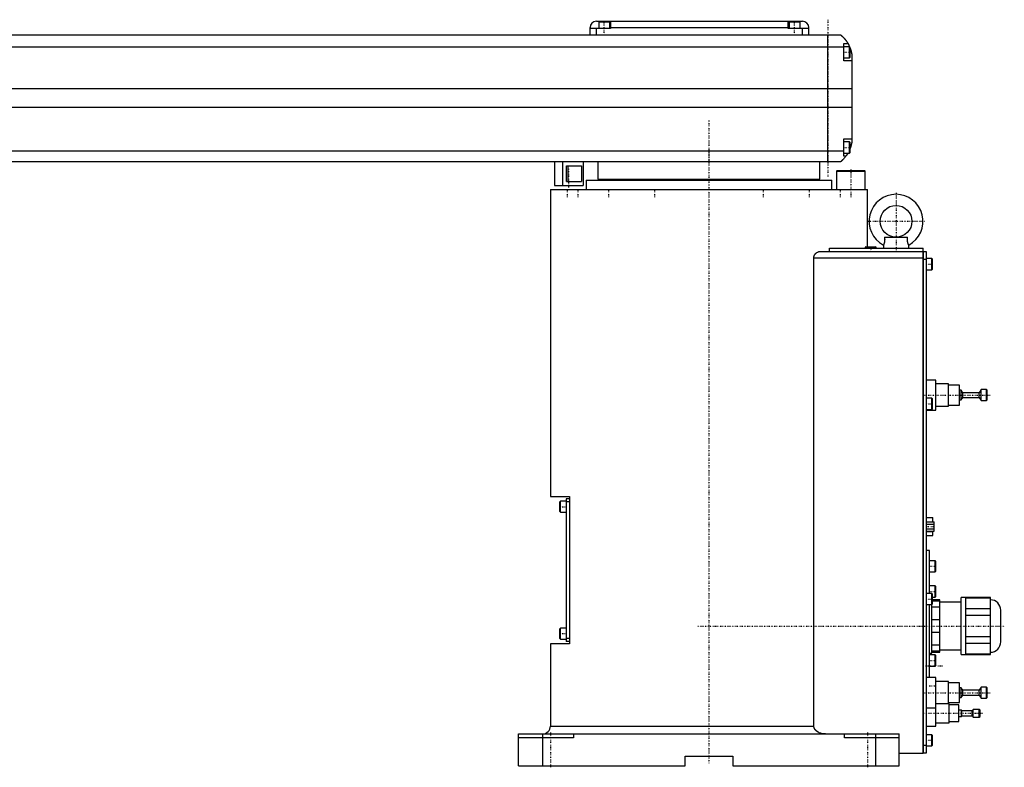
# Model space of a CAD drawing. Extents: x -1056 to 186, y -1 to 900.
# Tile 3 of 3: x -435 to 186, y -1 to 470. Entities that reach past the tile are written whole.
import ezdxf

# ---------------------------------------------------------------- set-up
doc = ezdxf.new("R2010")
doc.units = 0
doc.linetypes.add('CENTER', pattern=[1.5, 0.45, -0.5, 0.05, -0.5])
doc.layers.add('CENTER', color=7, linetype='CENTER')
doc.layers.add('VIS', color=7, linetype='CONTINUOUS')

msp = doc.modelspace()

# ---------------------------------------------------------------- linework, layer by layer
at = {"layer": 'CENTER'}
for p, q in [((-66, 460.1), (-66, 468.9)), ((54, 460.1), (54, 468.9)), ((75, 470), (75, 371)), ((84.8, 449.5), (89.2, 449.5)), ((0, 406.4), (0, 1.6)), ((0, 388.38), (0, 380.12)), ((84.8, 389.5), (89.2, 389.5)), ((-88.6, 376.05), (-88.6, 363.95)), ((89.5, 375.6), (89.5, 357.75)), ((-89.5, 363.25), (-89.5, 357.75)), ((-82.69, 363.25), (-82.69, 357.75)), ((-63.29, 363.25), (-63.29, 357.75)), ((-34.25, 363.25), (-34.25, 357.75)), ((34.25, 363.25), (34.25, 357.75)), ((63.29, 363.25), (63.29, 357.75)), ((82.69, 363.25), (82.69, 357.75)), ((118, 360.85), (118, 323.55)), ((100.15, 343), (135.85, 343)), ((102, 327.15), (102, 323.85)), ((136.8, 316), (141.2, 316)), ((135.07, 233.5), (177.43, 233.5)), ((136.8, 228), (141.2, 228)), ((-94.2, 163.2), (-89.8, 163.2)), ((136.75, 150.7), (142.25, 150.7)), ((138.8, 125.67), (143.2, 125.67)), ((138.8, 109.75), (143.2, 109.75)), ((136.8, 105), (141.2, 105)), ((-6.95, 88), (186.25, 88)), ((-94.2, 83.2), (-89.8, 83.2)), ((136.5, 63), (147.5, 63)), ((138.8, 66.25), (143.2, 66.25)), ((138.8, 50.33), (143.2, 50.33)), ((135.07, 46), (177.43, 46)), ((135.3, 33), (172.7, 33)), ((-100, 21), (-100, -1)), ((100, 21), (100, -1)), ((136.8, 16), (141.2, 16))]:
    msp.add_line(p, q, dxfattribs=at)
at = {"layer": 'VIS'}
for p, q in [((-71, 469), (59, 469)), ((-69.5, 468.5), (-69.5, 464.5)), ((-62.5, 468.5), (-69.5, 468.5)), ((-66, 469), (-66, 468.5)), ((-62.5, 464.5), (-62.5, 468.5)), ((-62, 469), (-62, 464.5)), ((50, 464.5), (50, 469)), ((50.5, 468.5), (50.5, 464.5)), ((57.5, 468.5), (50.5, 468.5)), ((54, 469), (54, 468.5)), ((57.5, 464.5), (57.5, 468.5)), ((-667, 460.5), (83, 460.5)), ((-75, 460.5), (-75, 465)), ((-62, 464.5), (-75, 464.5)), ((-71, 460.5), (-71, 464.5)), ((-62, 465), (50, 465)), ((63, 464.5), (50, 464.5)), ((59, 460.5), (59, 464.5)), ((63, 460.5), (63, 465)), ((75, 380.5), (75, 460.5)), ((85, 444), (85, 455)), ((85, 455), (87.65, 455)), ((85, 452.8), (-669, 452.8)), ((88.6, 453), (85, 453)), ((89, 452.6), (88.6, 453)), ((88.6, 446), (88.6, 453)), ((89, 446.4), (89, 452.6)), ((90, 448.5), (90, 392.5)), ((85, 446), (88.6, 446)), ((90, 444), (85, 444)), ((88.6, 446), (89, 446.4)), ((90, 426.46), (-674, 426.46)), ((90, 414.6), (-674, 414.6)), ((85, 384), (85, 395)), ((85, 395), (90, 395)), ((88.6, 393), (85, 393)), ((89, 392.6), (88.6, 393)), ((88.6, 386), (88.6, 393)), ((89, 386.4), (89, 392.6)), ((85, 387.22), (-669, 387.22)), ((85, 386), (88.6, 386)), ((88.6, 386), (89, 386.4)), ((83, 380.5), (-667, 380.5)), ((-97.35, 380.5), (-97.35, 365.5)), ((-92.35, 380.5), (-92.35, 365.5)), ((-79.35, 380.5), (-79.35, 365.5)), ((-70, 380.5), (-70, 369.5)), ((70, 369.5), (70, 380.5)), ((86.34, 384), (85, 384)), ((-89.85, 378), (-80.42, 378)), ((-89.85, 368), (-89.85, 378)), ((-88.74, 368), (-88.74, 378)), ((-80.42, 378), (-80.42, 368)), ((80.9, 375), (80.5, 374.6)), ((80.5, 374.6), (80.5, 363)), ((80.5, 374.6), (98.5, 374.6)), ((80.9, 375), (98.1, 375)), ((98.5, 374.6), (98.1, 375)), ((98.5, 363), (98.5, 374.6)), ((-89.85, 368), (-80.42, 368)), ((-77.5, 369), (-77.5, 363)), ((-77.5, 369), (77.5, 369)), ((-70, 369.5), (70, 369.5)), ((-55, 369.5), (-55, 369)), ((55, 369), (55, 369.5)), ((77.5, 363), (77.5, 369)), ((-100, 363), (-100, 169.7)), ((-100, 363), (100, 363)), ((-97.35, 365.5), (-79.35, 365.5)), ((100, 327), (100, 363)), ((110.72, 333), (125.28, 333)), ((70.42, 324), (135, 324)), ((75.99, 326), (135, 326)), ((75.99, 324), (75.99, 326)), ((98.9, 327), (98.5, 326.6)), ((98.5, 326.6), (98.5, 326)), ((98.5, 326.6), (105.5, 326.6)), ((98.9, 327), (105.1, 327)), ((105.5, 326.6), (105.1, 327)), ((105.5, 326), (105.5, 326.6)), ((110, 328), (110, 326)), ((126, 326), (126, 328)), ((135, 8), (135, 326)), ((135, 323.95), (135.05, 323.95)), ((135.05, 324), (137, 324)), ((135.05, 324), (135.05, 8)), ((137, 324), (137, 8)), ((66.14, 25), (66.14, 320)), ((66.14, 320), (135, 320)), ((135, 318.95), (135.05, 318.95)), ((137, 319), (135.05, 319)), ((140.6, 319.5), (137, 319.5)), ((141, 319.1), (140.6, 319.5)), ((140.6, 312.5), (140.6, 319.5)), ((141, 312.9), (141, 319.1)), ((137, 312.5), (140.6, 312.5)), ((140.6, 312.5), (141, 312.9)), ((143, 243), (137, 243)), ((143, 224), (143, 243)), ((151, 240.5), (143, 240.5)), ((151, 226.5), (151, 240.5)), ((158, 239.75), (151, 239.75)), ((158, 227.25), (158, 239.75)), ((159.1, 236.5), (158, 236.5)), ((160, 235), (159.1, 236.5)), ((159.1, 230.5), (159.1, 236.5)), ((171.7, 237), (170.5, 235)), ((175, 237), (171.7, 237)), ((171.7, 230), (171.7, 237)), ((175.5, 236.5), (175, 237)), ((175, 230), (175, 237)), ((175.5, 230.5), (175.5, 236.5)), ((140.6, 231.5), (137, 231.5)), ((141, 231.1), (140.6, 231.5)), ((140.6, 224.5), (140.6, 231.5)), ((141, 224.9), (141, 231.1)), ((158, 230.5), (159.1, 230.5)), ((159.1, 230.5), (160, 232)), ((170.5, 235), (160, 235)), ((160, 232), (160, 235)), ((160, 232), (170.5, 232)), ((170.5, 232), (170.5, 235)), ((170.5, 232), (171.7, 230)), ((171.7, 230), (175, 230)), ((175, 230), (175.5, 230.5)), ((137, 224.5), (140.6, 224.5)), ((137, 224), (143, 224)), ((140.6, 224.5), (141, 224.9)), ((143, 226.5), (151, 226.5)), ((151, 227.25), (158, 227.25)), ((-100, 169.7), (-88, 169.7)), ((-88, 168.2), (-90, 168.2)), ((-90, 168.2), (-90, 78.2)), ((-88, 169.7), (-88, 76.7)), ((-93.6, 166.7), (-94, 166.3)), ((-94, 160.1), (-94, 166.3)), ((-90, 166.7), (-93.6, 166.7)), ((-93.6, 159.7), (-93.6, 166.7)), ((-88, 166.2), (-90, 166.2)), ((-94, 160.1), (-93.6, 159.7)), ((-93.6, 159.7), (-90, 159.7)), ((137, 156.4), (141.1, 156.4)), ((141.1, 153.59), (141.1, 156.4)), ((137, 153.59), (142, 153.59)), ((137, 152.14), (142, 152.14)), ((137, 149.26), (142, 149.26)), ((142, 147.81), (142, 153.59)), ((137, 147.81), (142, 147.81)), ((137, 147.53), (141.1, 147.53)), ((137, 145), (141.1, 145)), ((141.1, 145), (141.1, 147.81)), ((139, 135.5), (137, 135.5)), ((139, 108.5), (139, 135.5)), ((142.6, 129.17), (139, 129.17)), ((143, 128.77), (142.6, 129.17)), ((142.6, 122.17), (142.6, 129.17)), ((143, 122.57), (143, 128.77)), ((139, 122.17), (142.6, 122.17)), ((142.6, 122.17), (143, 122.57)), ((142.6, 113.25), (139, 113.25)), ((143, 112.85), (142.6, 113.25)), ((142.6, 106.25), (142.6, 113.25)), ((143, 106.65), (143, 112.85)), ((140.6, 108.5), (137, 108.5)), ((141, 108.1), (140.6, 108.5)), ((140.6, 101.5), (140.6, 108.5)), ((141, 101.9), (141, 108.1)), ((141, 106.25), (142.6, 106.25)), ((142.6, 106.25), (143, 106.65)), ((162, 106), (159, 106)), ((159, 70), (159, 106)), ((162, 70), (162, 106)), ((177.5, 105.88), (162, 105.88)), ((162, 105.73), (177.5, 105.73)), ((177.5, 70.12), (177.5, 105.88)), ((137, 101.5), (140.6, 101.5)), ((139, 55.5), (139, 101.5)), ((140.5, 71), (140.5, 101.52)), ((145.5, 99.84), (140.5, 99.84)), ((140.6, 101.5), (141, 101.9)), ((145.5, 104.5), (141, 104.5)), ((141, 103.87), (145.5, 103.87)), ((145.5, 71.5), (145.5, 104.5)), ((159, 103), (145.5, 103)), ((177.5, 98.85), (162, 98.85)), ((162, 94.88), (177.5, 94.88)), ((184, 78), (184, 98)), ((140.5, 92.03), (145.5, 92.03)), ((-93.6, 86.7), (-94, 86.3)), ((-94, 80.1), (-94, 86.3)), ((-90, 86.7), (-93.6, 86.7)), ((-93.6, 79.7), (-93.6, 86.7)), ((145.5, 83.97), (140.5, 83.97)), ((177.5, 81.12), (162, 81.12)), ((-100, 76.7), (-100, 25)), ((-88, 76.7), (-100, 76.7)), ((-94, 80.1), (-93.6, 79.7)), ((-93.6, 79.7), (-90, 79.7)), ((-88, 80.2), (-90, 80.2)), ((-88, 78.2), (-90, 78.2)), ((140.5, 76.16), (145.5, 76.16)), ((162, 77.15), (177.5, 77.15)), ((139, 71), (140.5, 71)), ((142.6, 69.75), (139, 69.75)), ((145.5, 72.13), (140.5, 72.13)), ((140.5, 71.5), (145.5, 71.5)), ((143, 69.35), (142.6, 69.75)), ((142.6, 62.75), (142.6, 69.75)), ((143, 63.15), (143, 69.35)), ((145.5, 73), (159, 73)), ((159, 70), (162, 70)), ((177.5, 70.27), (162, 70.27)), ((162, 70.12), (177.5, 70.12)), ((139, 62.75), (142.6, 62.75)), ((142.6, 62.75), (143, 63.15)), ((143, 55.5), (137, 55.5)), ((143, 25), (143, 55.5)), ((151, 53), (143, 53)), ((151, 39), (151, 53)), ((158, 52.25), (151, 52.25)), ((158, 39.75), (158, 52.25)), ((159.1, 49), (158, 49)), ((160, 47.5), (159.1, 49)), ((159.1, 43), (159.1, 49)), ((159.1, 43), (160, 44.5)), ((170.5, 47.5), (160, 47.5)), ((160, 44.5), (160, 47.5)), ((160, 44.5), (170.5, 44.5)), ((171.7, 49.5), (170.5, 47.5)), ((170.5, 44.5), (170.5, 47.5)), ((170.5, 44.5), (171.7, 42.5)), ((175, 49.5), (171.7, 49.5)), ((171.7, 42.5), (171.7, 49.5)), ((175.5, 49), (175, 49.5)), ((175, 42.5), (175, 49.5)), ((175.5, 43), (175.5, 49)), ((151.5, 39), (143, 39)), ((151, 39.75), (158, 39.75)), ((151.5, 27), (151.5, 39)), ((157.5, 38.25), (151.5, 38.25)), ((157.5, 27.75), (157.5, 38.25)), ((158, 43), (159.1, 43)), ((171.7, 42.5), (175, 42.5)), ((175, 42.5), (175.5, 43)), ((137, 36.5), (143, 36.5)), ((159.2, 35), (157.5, 35)), ((159.5, 34.5), (159.2, 35)), ((159.2, 31), (159.2, 35)), ((159.2, 31), (159.5, 31.5)), ((166, 34.5), (159.5, 34.5)), ((159.5, 31.5), (159.5, 34.5)), ((159.5, 31.5), (166, 31.5)), ((166.6, 35.5), (166, 34.5)), ((166, 31.5), (166, 34.5)), ((166, 31.5), (166.6, 30.5)), ((170.5, 35.5), (166.6, 35.5)), ((166.6, 30.5), (166.6, 35.5)), ((171, 35), (170.5, 35.5)), ((170.5, 30.5), (170.5, 35.5)), ((171, 31), (171, 35)), ((-100, 25), (66.14, 25)), ((137, 25), (143, 25)), ((143, 27), (151.5, 27)), ((151.5, 27.75), (157.5, 27.75)), ((157.5, 31), (159.2, 31)), ((166.6, 30.5), (170.5, 30.5)), ((170.5, 30.5), (171, 31)), ((-120, 0), (-120, 20)), ((-120, 20), (120, 20)), ((-105, 20), (-105, 0)), ((-85.5, 20), (-85.5, 17.5)), ((85.5, 17.5), (85.5, 20)), ((105, 20), (105, 0)), ((120, 0), (120, 20)), ((140.6, 19.5), (137, 19.5)), ((141, 19.1), (140.6, 19.5)), ((140.6, 12.5), (140.6, 19.5)), ((141, 12.9), (141, 19.1)), ((-85.5, 17.5), (-120, 17.5)), ((120, 17.5), (85.5, 17.5)), ((135, 13.05), (135.05, 13.05)), ((135.05, 13), (137, 13)), ((137, 12.5), (140.6, 12.5)), ((140.6, 12.5), (141, 12.9)), ((120, 8), (135, 8)), ((135, 8.05), (135.05, 8.05)), ((137, 8), (135.05, 8)), ((-120, 0), (-15, 0)), ((-15, 0), (-15, 6)), ((-15, 6), (15, 6)), ((15, 6), (15, 0)), ((15, 0), (120, 0))]:
    msp.add_line(p, q, dxfattribs=at)
for points in [[(83, 460.5, 0), (83, 460.5, 0), (83, 460.5, 0), (83, 460.5, 0), (83.01, 460.5, 0), (83.01, 460.49, 0), (83.01, 460.49, 0), (83.02, 460.49, 0), (83.02, 460.48, 0), (83.03, 460.47, 0), (83.04, 460.47, 0), (83.05, 460.46, 0), (83.05, 460.46, 0), (83.06, 460.45, 0), (83.08, 460.44, 0), (83.09, 460.42, 0), (83.11, 460.41, 0), (83.12, 460.4, 0), (83.13, 460.39, 0), (83.14, 460.38, 0), (83.16, 460.37, 0), (83.18, 460.35, 0), (83.19, 460.34, 0), (83.2, 460.33, 0), (83.23, 460.31, 0), (83.25, 460.29, 0), (83.27, 460.28, 0), (83.28, 460.27, 0), (83.3, 460.24, 0), (83.33, 460.22, 0), (83.36, 460.2, 0), (83.39, 460.17, 0), (83.42, 460.14, 0), (83.44, 460.13, 0), (83.46, 460.11, 0), (83.49, 460.08, 0), (83.52, 460.05, 0), (83.56, 460.02, 0), (83.6, 459.99, 0), (83.63, 459.96, 0), (83.65, 459.94, 0), (83.67, 459.92, 0), (83.71, 459.89, 0), (83.75, 459.85, 0), (83.79, 459.81, 0), (83.83, 459.77, 0), (83.88, 459.74, 0), (83.9, 459.72, 0), (83.92, 459.69, 0), (83.96, 459.65, 0), (84.01, 459.61, 0), (84.06, 459.57, 0), (84.1, 459.52, 0), (84.15, 459.48, 0), (84.17, 459.46, 0), (84.2, 459.43, 0), (84.25, 459.39, 0), (84.29, 459.34, 0), (84.34, 459.29, 0), (84.39, 459.24, 0), (84.44, 459.19, 0), (84.47, 459.17, 0), (84.49, 459.14, 0), (84.54, 459.09, 0), (84.6, 459.04, 0), (84.62, 459.01, 0), (84.65, 458.98, 0), (84.7, 458.93, 0), (84.75, 458.87, 0), (84.78, 458.85, 0), (84.81, 458.82, 0), (84.86, 458.76, 0), (84.91, 458.71, 0), (84.97, 458.65, 0), (85.02, 458.59, 0), (85.07, 458.53, 0), (85.1, 458.5, 0), (85.13, 458.47, 0), (85.18, 458.41, 0), (85.24, 458.35, 0), (85.29, 458.28, 0), (85.35, 458.22, 0), (85.41, 458.16, 0), (85.43, 458.12, 0), (85.46, 458.09, 0), (85.52, 458.02, 0), (85.58, 457.96, 0), (85.63, 457.89, 0), (85.69, 457.82, 0), (85.75, 457.75, 0), (85.78, 457.72, 0), (85.81, 457.68, 0), (85.86, 457.61, 0), (85.92, 457.54, 0), (85.98, 457.46, 0), (86.04, 457.39, 0), (86.1, 457.32, 0), (86.13, 457.28, 0), (86.15, 457.24, 0), (86.21, 457.16, 0), (86.27, 457.09, 0), (86.33, 457.01, 0), (86.39, 456.93, 0), (86.45, 456.85, 0), (86.48, 456.81, 0), (86.51, 456.77, 0), (86.56, 456.69, 0), (86.62, 456.61, 0), (86.65, 456.57, 0), (86.68, 456.52, 0), (86.74, 456.44, 0), (86.8, 456.36, 0), (86.83, 456.32, 0), (86.85, 456.27, 0), (86.91, 456.19, 0), (86.97, 456.1, 0), (87.02, 456.02, 0), (87.08, 455.93, 0), (87.14, 455.84, 0), (87.16, 455.8, 0), (87.19, 455.76, 0), (87.25, 455.67, 0), (87.3, 455.58, 0), (87.49, 455.27, 0), (87.65, 455, 0)], [(87.65, 455, 0), (87.65, 455, 0), (87.66, 454.98, 0), (87.67, 454.96, 0), (87.68, 454.94, 0), (87.7, 454.91, 0), (87.73, 454.86, 0), (87.77, 454.79, 0), (87.82, 454.7, 0), (87.87, 454.6, 0), (87.93, 454.49, 0), (87.96, 454.43, 0), (88, 454.36, 0), (88.07, 454.23, 0), (88.14, 454.08, 0), (88.22, 453.92, 0), (88.31, 453.76, 0), (88.39, 453.58, 0), (88.43, 453.49, 0), (88.47, 453.4, 0), (88.56, 453.21, 0), (88.65, 453.01, 0), (88.69, 452.91, 0)], [(89, 452.14, 0), (89.03, 452.05, 0), (89.1, 451.86, 0), (89.17, 451.67, 0), (89.21, 451.57, 0), (89.24, 451.48, 0), (89.31, 451.28, 0), (89.37, 451.08, 0), (89.43, 450.87, 0), (89.49, 450.67, 0), (89.55, 450.46, 0), (89.58, 450.36, 0), (89.61, 450.26, 0), (89.66, 450.05, 0), (89.72, 449.85, 0), (89.77, 449.64, 0), (89.81, 449.44, 0), (89.86, 449.23, 0), (89.88, 449.13, 0), (89.9, 449.03, 0), (89.94, 448.82, 0), (89.98, 448.61, 0), (90, 448.5, 0)], [(90, 392.5, 0), (89.98, 392.41, 0), (89.95, 392.22, 0), (89.91, 392.03, 0), (89.89, 391.93, 0), (89.87, 391.83, 0), (89.83, 391.63, 0), (89.78, 391.43, 0), (89.73, 391.22, 0), (89.68, 391.01, 0), (89.63, 390.8, 0), (89.6, 390.7, 0), (89.57, 390.59, 0), (89.51, 390.39, 0), (89.45, 390.18, 0), (89.38, 389.97, 0), (89.32, 389.76, 0), (89.25, 389.56, 0), (89.22, 389.46, 0), (89.18, 389.36, 0), (89.11, 389.16, 0), (89.04, 388.96, 0), (89, 388.86, 0)], [(87.65, 386, 0), (87.59, 385.9, 0), (87.48, 385.71, 0), (87.37, 385.53, 0), (87.32, 385.45, 0), (87.27, 385.36, 0), (87.16, 385.2, 0), (87.06, 385.04, 0), (86.96, 384.89, 0), (86.87, 384.75, 0), (86.78, 384.62, 0), (86.74, 384.56, 0), (86.7, 384.5, 0), (86.62, 384.39, 0), (86.55, 384.29, 0), (86.49, 384.21, 0), (86.44, 384.14, 0), (86.4, 384.08, 0), (86.38, 384.06, 0), (86.37, 384.04, 0), (86.35, 384.02, 0), (86.34, 384, 0), (86.34, 384, 0)], [(86.34, 384, 0), (86.2, 383.81, 0), (85.92, 383.45, 0), (85.64, 383.11, 0), (85.5, 382.95, 0), (85.36, 382.79, 0), (85.1, 382.49, 0), (84.84, 382.22, 0), (84.59, 381.96, 0), (84.45, 381.81, 0), (84.41, 381.77, 0), (84.37, 381.73, 0), (84.35, 381.71, 0), (84.33, 381.69, 0), (84.29, 381.66, 0), (84.25, 381.62, 0), (84.21, 381.58, 0), (84.17, 381.55, 0), (84.14, 381.51, 0), (84.12, 381.49, 0), (84.1, 381.47, 0), (84.06, 381.44, 0), (84.03, 381.4, 0), (84.01, 381.39, 0), (83.99, 381.37, 0), (83.96, 381.34, 0), (83.92, 381.31, 0), (83.9, 381.29, 0), (83.89, 381.27, 0), (83.85, 381.24, 0), (83.82, 381.21, 0), (83.79, 381.18, 0), (83.75, 381.15, 0), (83.72, 381.12, 0), (83.71, 381.11, 0), (83.69, 381.09, 0), (83.66, 381.07, 0), (83.63, 381.04, 0), (83.6, 381.01, 0), (83.57, 380.99, 0), (83.54, 380.96, 0), (83.53, 380.95, 0), (83.52, 380.94, 0), (83.49, 380.91, 0), (83.46, 380.89, 0), (83.44, 380.87, 0), (83.41, 380.85, 0), (83.39, 380.83, 0), (83.38, 380.82, 0), (83.37, 380.81, 0), (83.34, 380.79, 0), (83.32, 380.77, 0), (83.3, 380.75, 0), (83.28, 380.73, 0), (83.26, 380.72, 0), (83.25, 380.71, 0), (83.24, 380.7, 0), (83.22, 380.69, 0), (83.2, 380.67, 0), (83.19, 380.66, 0), (83.17, 380.64, 0), (83.16, 380.63, 0), (83.15, 380.62, 0), (83.14, 380.62, 0), (83.13, 380.61, 0), (83.11, 380.59, 0), (83.11, 380.59, 0), (83.1, 380.58, 0), (83.09, 380.57, 0), (83.08, 380.57, 0), (83.07, 380.56, 0), (83.07, 380.56, 0), (83.06, 380.55, 0), (83.05, 380.54, 0), (83.04, 380.54, 0), (83.04, 380.53, 0), (83.03, 380.52, 0), (83.03, 380.52, 0), (83.02, 380.52, 0), (83.02, 380.51, 0), (83.01, 380.51, 0), (83, 380.5, 0), (83, 380.5, 0)], [(110.72, 333, 0), (110.74, 332.81, 0), (110.76, 332.58, 0), (110.77, 332.51, 0), (110.77, 332.45, 0), (110.77, 332.42, 0), (110.78, 332.38, 0), (110.78, 332.32, 0), (110.78, 332.25, 0), (110.79, 332.18, 0), (110.79, 332.12, 0), (110.8, 332.05, 0), (110.8, 332.02, 0), (110.8, 331.99, 0), (110.8, 331.92, 0), (110.8, 331.85, 0), (110.8, 331.82, 0), (110.8, 331.79, 0), (110.81, 331.72, 0), (110.81, 331.65, 0), (110.81, 331.62, 0), (110.81, 331.59, 0), (110.81, 331.52, 0), (110.81, 331.45, 0), (110.8, 331.39, 0), (110.8, 331.32, 0), (110.8, 331.26, 0), (110.8, 331.22, 0), (110.8, 331.19, 0), (110.8, 331.12, 0), (110.79, 331.06, 0), (110.79, 330.99, 0), (110.78, 330.93, 0), (110.78, 330.86, 0), (110.78, 330.83, 0), (110.77, 330.8, 0), (110.77, 330.73, 0), (110.76, 330.67, 0), (110.76, 330.61, 0), (110.75, 330.54, 0), (110.74, 330.48, 0), (110.74, 330.45, 0), (110.73, 330.42, 0), (110.72, 330.35, 0), (110.72, 330.29, 0), (110.71, 330.23, 0), (110.7, 330.17, 0), (110.69, 330.11, 0), (110.68, 330.08, 0), (110.68, 330.05, 0), (110.66, 329.99, 0), (110.65, 329.93, 0), (110.64, 329.87, 0), (110.63, 329.81, 0), (110.62, 329.76, 0), (110.61, 329.73, 0), (110.6, 329.7, 0), (110.59, 329.64, 0), (110.58, 329.59, 0), (110.57, 329.56, 0), (110.56, 329.53, 0), (110.55, 329.48, 0), (110.54, 329.43, 0), (110.53, 329.4, 0), (110.52, 329.37, 0), (110.51, 329.32, 0), (110.49, 329.27, 0), (110.48, 329.22, 0), (110.46, 329.17, 0), (110.45, 329.12, 0), (110.44, 329.1, 0), (110.43, 329.08, 0), (110.42, 329.03, 0), (110.4, 328.99, 0), (110.39, 328.94, 0), (110.37, 328.9, 0), (110.36, 328.85, 0), (110.35, 328.83, 0), (110.34, 328.81, 0), (110.33, 328.77, 0), (110.31, 328.73, 0), (110.3, 328.69, 0), (110.28, 328.66, 0), (110.27, 328.62, 0), (110.26, 328.6, 0), (110.26, 328.58, 0), (110.24, 328.55, 0), (110.23, 328.51, 0), (110.22, 328.48, 0), (110.2, 328.45, 0), (110.19, 328.42, 0), (110.18, 328.4, 0), (110.18, 328.39, 0), (110.17, 328.36, 0), (110.15, 328.33, 0), (110.14, 328.31, 0), (110.13, 328.28, 0), (110.12, 328.26, 0), (110.11, 328.25, 0), (110.11, 328.23, 0), (110.1, 328.21, 0), (110.09, 328.19, 0), (110.09, 328.18, 0), (110.08, 328.17, 0), (110.07, 328.15, 0), (110.06, 328.13, 0), (110.06, 328.13, 0), (110.06, 328.12, 0), (110.05, 328.1, 0), (110.04, 328.09, 0), (110.04, 328.07, 0), (110.03, 328.06, 0), (110.02, 328.05, 0), (110.02, 328.05, 0), (110.02, 328.04, 0), (110.02, 328.03, 0), (110.01, 328.02, 0), (110.01, 328.02, 0), (110.01, 328.01, 0), (110, 328.01, 0), (110, 328.01, 0), (110, 328, 0), (110, 328, 0), (110, 328, 0), (110, 328, 0)], [(110.72, 333, 0), (110.74, 332.81, 0), (110.76, 332.58, 0), (110.77, 332.51, 0), (110.77, 332.45, 0), (110.77, 332.42, 0), (110.78, 332.38, 0), (110.78, 332.32, 0), (110.78, 332.25, 0), (110.79, 332.18, 0), (110.79, 332.12, 0), (110.8, 332.05, 0), (110.8, 332.02, 0), (110.8, 331.99, 0), (110.8, 331.92, 0), (110.8, 331.85, 0), (110.8, 331.82, 0), (110.8, 331.79, 0), (110.81, 331.72, 0), (110.81, 331.65, 0), (110.81, 331.62, 0), (110.81, 331.59, 0), (110.81, 331.52, 0), (110.81, 331.45, 0), (110.8, 331.39, 0), (110.8, 331.32, 0), (110.8, 331.26, 0), (110.8, 331.22, 0), (110.8, 331.19, 0), (110.8, 331.12, 0), (110.79, 331.06, 0), (110.79, 330.99, 0), (110.78, 330.93, 0), (110.78, 330.86, 0), (110.78, 330.83, 0), (110.77, 330.8, 0), (110.77, 330.73, 0), (110.76, 330.67, 0), (110.76, 330.61, 0), (110.75, 330.54, 0), (110.74, 330.48, 0), (110.74, 330.45, 0), (110.73, 330.42, 0), (110.72, 330.35, 0), (110.72, 330.29, 0), (110.71, 330.23, 0), (110.7, 330.17, 0), (110.69, 330.11, 0), (110.68, 330.08, 0), (110.68, 330.05, 0), (110.66, 329.99, 0), (110.65, 329.93, 0), (110.64, 329.87, 0), (110.63, 329.81, 0), (110.62, 329.76, 0), (110.61, 329.73, 0), (110.6, 329.7, 0), (110.59, 329.64, 0), (110.58, 329.59, 0), (110.57, 329.56, 0), (110.56, 329.53, 0), (110.55, 329.48, 0), (110.54, 329.43, 0), (110.53, 329.4, 0), (110.52, 329.37, 0), (110.51, 329.32, 0), (110.49, 329.27, 0), (110.48, 329.22, 0), (110.46, 329.17, 0), (110.45, 329.12, 0), (110.44, 329.1, 0), (110.43, 329.08, 0), (110.42, 329.03, 0), (110.4, 328.99, 0), (110.39, 328.94, 0), (110.37, 328.9, 0), (110.36, 328.85, 0), (110.35, 328.83, 0), (110.34, 328.81, 0), (110.33, 328.77, 0), (110.31, 328.73, 0), (110.3, 328.69, 0), (110.28, 328.66, 0), (110.27, 328.62, 0), (110.26, 328.6, 0), (110.26, 328.58, 0), (110.24, 328.55, 0), (110.23, 328.51, 0), (110.22, 328.48, 0), (110.2, 328.45, 0), (110.19, 328.42, 0), (110.18, 328.4, 0), (110.18, 328.39, 0), (110.17, 328.36, 0), (110.15, 328.33, 0), (110.14, 328.31, 0), (110.13, 328.28, 0), (110.12, 328.26, 0), (110.11, 328.25, 0), (110.11, 328.23, 0), (110.1, 328.21, 0), (110.09, 328.19, 0), (110.09, 328.18, 0), (110.08, 328.17, 0), (110.07, 328.15, 0), (110.06, 328.13, 0), (110.06, 328.13, 0), (110.06, 328.12, 0), (110.05, 328.1, 0), (110.04, 328.09, 0), (110.04, 328.07, 0), (110.03, 328.06, 0), (110.02, 328.05, 0), (110.02, 328.05, 0), (110.02, 328.04, 0), (110.02, 328.03, 0), (110.01, 328.02, 0), (110.01, 328.02, 0), (110.01, 328.01, 0), (110, 328.01, 0), (110, 328.01, 0), (110, 328, 0), (110, 328, 0), (110, 328, 0), (110, 328, 0)], [(126, 328, 0), (126, 328, 0), (126, 328, 0), (126, 328, 0), (126, 328.01, 0), (126, 328.01, 0), (125.99, 328.01, 0), (125.99, 328.02, 0), (125.99, 328.02, 0), (125.98, 328.03, 0), (125.98, 328.04, 0), (125.98, 328.05, 0), (125.98, 328.05, 0), (125.97, 328.06, 0), (125.96, 328.07, 0), (125.96, 328.09, 0), (125.95, 328.1, 0), (125.94, 328.12, 0), (125.94, 328.13, 0), (125.94, 328.13, 0), (125.93, 328.15, 0), (125.92, 328.17, 0), (125.91, 328.18, 0), (125.91, 328.19, 0), (125.9, 328.21, 0), (125.89, 328.23, 0), (125.89, 328.25, 0), (125.88, 328.26, 0), (125.87, 328.28, 0), (125.86, 328.31, 0), (125.85, 328.33, 0), (125.83, 328.36, 0), (125.82, 328.39, 0), (125.82, 328.4, 0), (125.81, 328.42, 0), (125.8, 328.45, 0), (125.78, 328.48, 0), (125.77, 328.51, 0), (125.76, 328.55, 0), (125.74, 328.58, 0), (125.74, 328.6, 0), (125.73, 328.62, 0), (125.72, 328.66, 0), (125.7, 328.69, 0), (125.69, 328.73, 0), (125.67, 328.77, 0), (125.66, 328.81, 0), (125.65, 328.83, 0), (125.64, 328.85, 0), (125.63, 328.9, 0), (125.61, 328.94, 0), (125.6, 328.99, 0), (125.58, 329.03, 0), (125.57, 329.08, 0), (125.56, 329.1, 0), (125.55, 329.12, 0), (125.54, 329.17, 0), (125.52, 329.22, 0), (125.51, 329.27, 0), (125.49, 329.32, 0), (125.48, 329.37, 0), (125.47, 329.4, 0), (125.46, 329.43, 0), (125.45, 329.48, 0), (125.44, 329.53, 0), (125.43, 329.56, 0), (125.42, 329.59, 0), (125.41, 329.64, 0), (125.4, 329.7, 0), (125.39, 329.73, 0), (125.38, 329.75, 0), (125.37, 329.81, 0), (125.36, 329.87, 0), (125.35, 329.93, 0), (125.34, 329.99, 0), (125.32, 330.05, 0), (125.32, 330.08, 0), (125.31, 330.11, 0), (125.3, 330.17, 0), (125.29, 330.23, 0), (125.28, 330.29, 0), (125.28, 330.35, 0), (125.27, 330.42, 0), (125.26, 330.45, 0), (125.26, 330.48, 0), (125.25, 330.54, 0), (125.24, 330.61, 0), (125.24, 330.67, 0), (125.23, 330.73, 0), (125.23, 330.8, 0), (125.22, 330.83, 0), (125.22, 330.86, 0), (125.22, 330.93, 0), (125.21, 330.99, 0), (125.21, 331.06, 0), (125.2, 331.12, 0), (125.2, 331.19, 0), (125.2, 331.22, 0), (125.2, 331.26, 0), (125.2, 331.32, 0), (125.2, 331.39, 0), (125.19, 331.46, 0), (125.19, 331.52, 0), (125.19, 331.59, 0), (125.19, 331.62, 0), (125.19, 331.65, 0), (125.19, 331.72, 0), (125.2, 331.79, 0), (125.2, 331.82, 0), (125.2, 331.85, 0), (125.2, 331.92, 0), (125.2, 331.99, 0), (125.2, 332.02, 0), (125.2, 332.05, 0), (125.21, 332.12, 0), (125.21, 332.19, 0), (125.22, 332.25, 0), (125.22, 332.32, 0), (125.22, 332.38, 0), (125.23, 332.42, 0), (125.23, 332.45, 0), (125.23, 332.51, 0), (125.24, 332.58, 0), (125.26, 332.81, 0), (125.28, 333, 0)], [(66.14, 320, 0), (66.14, 320.03, 0), (66.15, 320.1, 0), (66.15, 320.17, 0), (66.15, 320.21, 0), (66.15, 320.24, 0), (66.16, 320.31, 0), (66.16, 320.38, 0), (66.17, 320.45, 0), (66.18, 320.52, 0), (66.19, 320.59, 0), (66.2, 320.62, 0), (66.21, 320.66, 0), (66.22, 320.73, 0), (66.23, 320.79, 0), (66.25, 320.86, 0), (66.27, 320.93, 0), (66.29, 321, 0), (66.3, 321.03, 0), (66.31, 321.06, 0), (66.33, 321.13, 0), (66.35, 321.19, 0), (66.36, 321.23, 0), (66.37, 321.26, 0), (66.4, 321.32, 0), (66.42, 321.39, 0), (66.44, 321.42, 0), (66.45, 321.45, 0), (66.48, 321.51, 0), (66.51, 321.57, 0), (66.54, 321.63, 0), (66.57, 321.69, 0), (66.6, 321.75, 0), (66.62, 321.78, 0), (66.63, 321.81, 0), (66.67, 321.87, 0), (66.7, 321.93, 0), (66.74, 321.98, 0), (66.77, 322.04, 0), (66.81, 322.09, 0), (66.83, 322.12, 0), (66.84, 322.14, 0), (66.88, 322.2, 0), (66.92, 322.25, 0), (66.96, 322.3, 0), (67, 322.35, 0), (67.04, 322.4, 0), (67.06, 322.42, 0), (67.08, 322.44, 0), (67.12, 322.49, 0), (67.16, 322.53, 0), (67.2, 322.58, 0), (67.24, 322.62, 0), (67.28, 322.66, 0), (67.3, 322.68, 0), (67.32, 322.7, 0), (67.36, 322.75, 0), (67.4, 322.79, 0), (67.45, 322.83, 0), (67.49, 322.86, 0), (67.53, 322.9, 0), (67.55, 322.92, 0), (67.58, 322.94, 0), (67.62, 322.98, 0), (67.67, 323.01, 0), (67.69, 323.03, 0), (67.83, 323.14, 0), (68.12, 323.33, 0), (68.41, 323.5, 0), (68.72, 323.64, 0), (69.03, 323.76, 0), (69.34, 323.86, 0), (69.5, 323.9, 0), (69.66, 323.93, 0), (69.97, 323.98, 0), (70.27, 324, 0), (70.42, 324, 0)], [(73.48, 20, 0), (73.23, 20, 0), (72.69, 20.03, 0), (72.14, 20.09, 0), (71.86, 20.13, 0), (71.59, 20.18, 0), (71.05, 20.3, 0), (70.53, 20.44, 0), (70.04, 20.6, 0), (69.53, 20.81, 0), (69.24, 20.95, 0), (69.16, 20.99, 0), (69.07, 21.03, 0), (69.03, 21.05, 0), (68.99, 21.07, 0), (68.91, 21.12, 0), (68.83, 21.16, 0), (68.79, 21.19, 0), (68.75, 21.21, 0), (68.67, 21.26, 0), (68.59, 21.3, 0), (68.55, 21.33, 0), (68.51, 21.35, 0), (68.44, 21.4, 0), (68.36, 21.45, 0), (68.29, 21.5, 0), (68.21, 21.55, 0), (68.14, 21.6, 0), (68.11, 21.63, 0), (68.07, 21.65, 0), (68, 21.71, 0), (67.93, 21.76, 0), (67.87, 21.81, 0), (67.8, 21.87, 0), (67.73, 21.92, 0), (67.7, 21.95, 0), (67.66, 21.98, 0), (67.6, 22.04, 0), (67.53, 22.11, 0), (67.46, 22.17, 0), (67.4, 22.23, 0), (67.33, 22.3, 0), (67.3, 22.33, 0), (67.27, 22.37, 0), (67.21, 22.44, 0), (67.15, 22.51, 0), (67.09, 22.58, 0), (67.03, 22.65, 0), (66.97, 22.72, 0), (66.94, 22.76, 0), (66.92, 22.79, 0), (66.86, 22.87, 0), (66.81, 22.94, 0), (66.76, 23.02, 0), (66.71, 23.09, 0), (66.67, 23.17, 0), (66.65, 23.21, 0), (66.62, 23.24, 0), (66.58, 23.32, 0), (66.54, 23.4, 0), (66.52, 23.43, 0), (66.5, 23.47, 0), (66.47, 23.55, 0), (66.43, 23.63, 0), (66.41, 23.68, 0), (66.4, 23.72, 0), (66.36, 23.8, 0), (66.33, 23.89, 0), (66.3, 23.98, 0), (66.28, 24.06, 0), (66.25, 24.15, 0), (66.24, 24.2, 0), (66.23, 24.24, 0), (66.21, 24.33, 0), (66.19, 24.42, 0), (66.18, 24.51, 0), (66.17, 24.6, 0), (66.16, 24.69, 0), (66.15, 24.74, 0), (66.15, 24.78, 0), (66.15, 24.87, 0), (66.14, 24.96, 0), (66.14, 25, 0)]]:
    msp.add_polyline3d(points, dxfattribs=at)
msp.add_circle((118, 343), 10, dxfattribs=at)
for centre, radius, start, end in [((-71, 465), 4, 90, 180), ((59, 465), 4, 0, 90), ((118, 343), 17, 298.07249, 241.92751), ((177.5, 98), 6.5, 0, 90), ((177.5, 78), 6.5, 270, 0), ((-105, 25), 5, 270, 0)]:
    msp.add_arc(centre, radius, start, end, dxfattribs=at)

doc.saveas('drawing.dxf')
